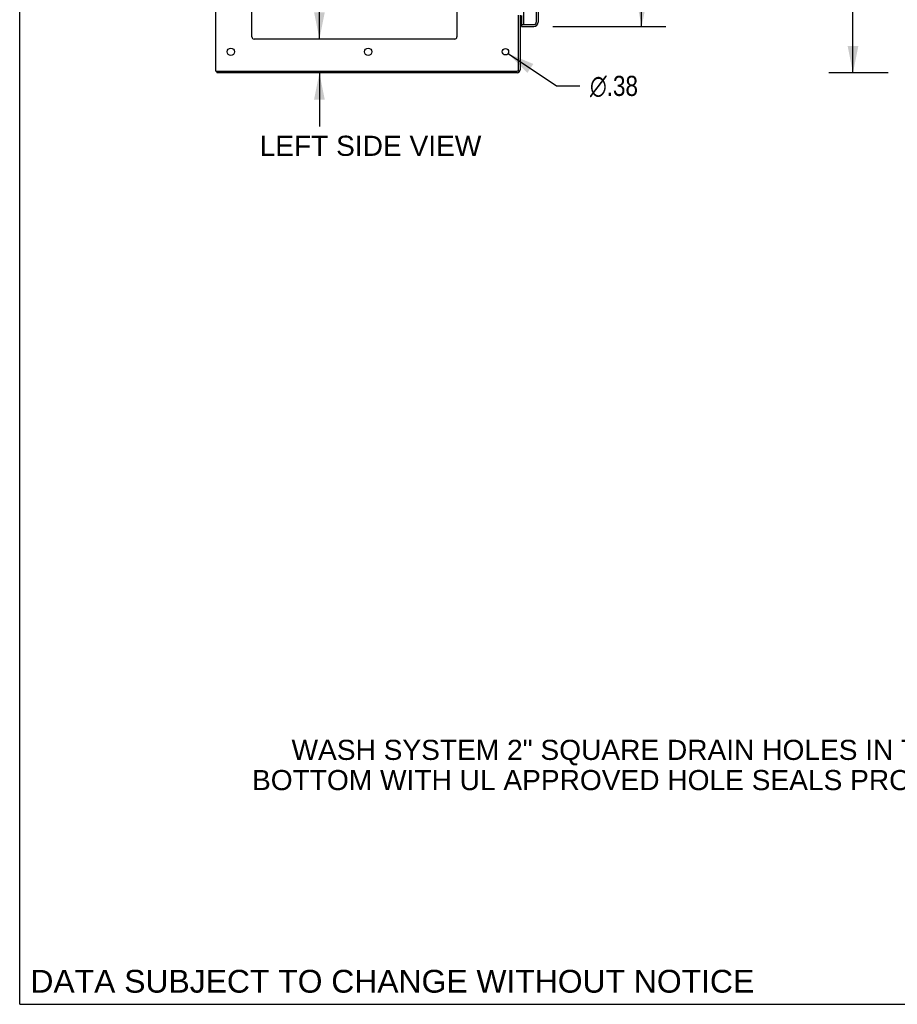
# Model space of a CAD drawing. Header units: inches. Extents: x 0 to 270, y 0 to 175.
# Tile 1 of 81: x 0 to 52, y 0 to 58. Entities that reach past the tile are written whole.
import ezdxf

# ---------------------------------------------------------------- set-up
doc = ezdxf.new("R2010")
doc.units = ezdxf.units.IN
doc.header["$LTSCALE"] = 14.84127
doc.header["$MEASUREMENT"] = 0
doc.linetypes.add('HIDDEN', pattern=[0.2, 0.1, -0.1])
doc.layers.get('0').update_dxf_attribs({"linetype": 'CONTINUOUS'})
for name, color, linetype in [('DIMENSIONS', 7, 'CONTINUOUS'), ('LEFTHAND_DOOR_ASSEMBLY', 7, 'CONTINUOUS'), ('RIGHTHAND_DOOR_ASSEMBLY', 7, 'CONTINUOUS')]:
    doc.layers.add(name, color=color, linetype=linetype)
doc.styles.get("Standard").update_dxf_attribs({"font": 'arial.ttf'})
doc.styles.add('TEXTSTYLE_1', font='gdt', dxfattribs={"width": 0.8})
doc.dimstyles.new('DIMSTYLE_1', dxfattribs={"dimtxt": 1.190476, "dimasz": 1.587302, "dimexe": 0.09, "dimexo": 0.07, "dimgap": 0.0375, "dimtad": 0, "dimtih": 1, "dimtoh": 1, "dimzin": 4, "dimdsep": 46, "dimtxsty": 'Standard', "dimblk": '_FILLED', "dimblk1": '_FILLED', "dimblk2": '_FILLED', "dimcen": 0.09, "dimadec": 3, "dimazin": 1, "dimtfac": 1, "dimtdec": 3, "dimtofl": 0, "dimtmove": 0, "dimatfit": 3, "dimldrblk": '_FILLED', "dimfxl": 0, "dimtolj": 1, "dimtzin": 4, "dimarcsym": 0})
doc.dimstyles.new('DIMSTYLE_2', dxfattribs={"dimtxt": 1.190476, "dimasz": 1.587302, "dimexe": 0.09, "dimexo": 0.07, "dimgap": 0.09, "dimtad": 0, "dimtih": 1, "dimtoh": 1, "dimzin": 4, "dimdsep": 46, "dimtxsty": 'Standard', "dimblk": '_FILLED', "dimblk1": '_FILLED', "dimblk2": '_FILLED', "dimcen": 0.09, "dimadec": 3, "dimazin": 1, "dimtfac": 1, "dimtdec": 3, "dimtofl": 0, "dimtmove": 0, "dimatfit": 1, "dimldrblk": '_FILLED', "dimfxl": 0, "dimtolj": 1, "dimtzin": 4, "dimarcsym": 0})

# ---------------------------------------------------------------- blocks, each defined once
blk = doc.blocks.new('_FILLED')
at = {"color": 0, "linetype": 'ByBlock'}
blk.add_solid([(0, 0), (-1, 0.2), (-1, -0.2)], dxfattribs=at)
blk = doc.blocks.new('*D7')
at = {"layer": 'DIMENSIONS', "color": 2, "linetype": 'Continuous'}
for p, q in [((31.537, 120.353), (38.229, 120.353)), ((36.8, 120.353), (36.8, 90.918)), ((36.8, 57.853), (36.8, 86.752)), ((31.537, 57.853), (38.229, 57.853))]:
    blk.add_line(p, q, dxfattribs=at)
at = {"layer": 'DIMENSIONS', "color": 2, "linetype": 'Continuous', "xscale": 1.5873015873, "yscale": 1.5873015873, "zscale": 1.5873015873}
for p, rotation in [((36.8, 120.353), 90), ((36.8, 57.853), 270)]:
    blk.add_blockref('_FILLED', p, dxfattribs=dict(at, rotation=rotation))
at = {"layer": 'DIMENSIONS', "color": 2, "linetype": 'Continuous', "insert": (36.8, 90.323), "char_height": 1.1905, "width": 6.08957, "attachment_point": 2, "line_spacing_factor": 0.9}
blk.add_mtext('62.50\\PDOORS', dxfattribs=at)
blk = doc.blocks.new('*D8')
at = {"layer": 'DIMENSIONS', "color": 2, "linetype": 'Continuous'}
for p, q in [((17.734, 57.103), (17.734, 60.858)), ((17.734, 60.858), (19.123, 60.858)), ((17.734, 55.103), (17.734, 51.928))]:
    blk.add_line(p, q, dxfattribs=at)
at = {"layer": 'DIMENSIONS', "color": 2, "linetype": 'Continuous', "xscale": 1.5873015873, "yscale": 1.5873015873, "zscale": 1.5873015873}
for p, rotation in [((17.734, 57.103), 270), ((17.734, 55.103), 90)]:
    blk.add_blockref('_FILLED', p, dxfattribs=dict(at, rotation=rotation))
at = {"layer": 'DIMENSIONS', "color": 2, "linetype": 'Continuous', "insert": (19.718, 61.453), "char_height": 1.1905, "width": 3.23509, "attachment_point": 1, "line_spacing_factor": 0.9}
blk.add_mtext('2.00', dxfattribs=at)
blk = doc.blocks.new('*D9')
at = {"layer": 'DIMENSIONS', "color": 2, "linetype": 'Continuous'}
for p, q in [((11.615, 72.104), (8.44, 72.104)), ((13.74, 72.104), (16.87, 72.104))]:
    blk.add_line(p, q, dxfattribs=at)
at = {"layer": 'DIMENSIONS', "color": 2, "linetype": 'Continuous', "xscale": 1.5873015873, "yscale": 1.5873015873, "zscale": 1.5873015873}
blk.add_blockref('_FILLED', (11.615, 72.104), dxfattribs=at)
at = {"layer": 'DIMENSIONS', "color": 2, "linetype": 'Continuous', "xscale": 1.5873015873, "yscale": 1.5873015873, "zscale": 1.5873015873, "rotation": 180}
blk.add_blockref('_FILLED', (13.74, 72.104), dxfattribs=at)
at = {"layer": 'DIMENSIONS', "color": 2, "linetype": 'Continuous', "insert": (17.465, 72.699), "char_height": 1.1905, "width": 3.23509, "attachment_point": 1, "line_spacing_factor": 0.9}
blk.add_mtext('2.13', dxfattribs=at)
blk = doc.blocks.new('*D10')
at = {"layer": 'DIMENSIONS', "color": 2, "linetype": 'Continuous'}
for p, q in [((25.865, 75.516), (22.524, 75.516)), ((29.615, 75.516), (32.789, 75.516))]:
    blk.add_line(p, q, dxfattribs=at)
at = {"layer": 'DIMENSIONS', "color": 2, "linetype": 'Continuous', "xscale": 1.5873015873, "yscale": 1.5873015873, "zscale": 1.5873015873}
blk.add_blockref('_FILLED', (25.865, 75.516), dxfattribs=at)
at = {"layer": 'DIMENSIONS', "color": 2, "linetype": 'Continuous', "xscale": 1.5873015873, "yscale": 1.5873015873, "zscale": 1.5873015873, "rotation": 180}
blk.add_blockref('_FILLED', (29.615, 75.516), dxfattribs=at)
at = {"layer": 'DIMENSIONS', "color": 2, "linetype": 'Continuous', "insert": (21.929, 76.111), "char_height": 1.1905, "width": 3.23509, "attachment_point": 3, "line_spacing_factor": 0.9}
blk.add_mtext('3.75', dxfattribs=at)
blk = doc.blocks.new('*D21')
at = {"layer": 'DIMENSIONS', "color": 2, "linetype": 'Continuous'}
for p, q in [((51.392, 123.103), (47.875, 123.103)), ((49.304, 123.103), (49.304, 90.293)), ((49.304, 55.103), (49.304, 87.912)), ((51.392, 55.103), (47.875, 55.103))]:
    blk.add_line(p, q, dxfattribs=at)
at = {"layer": 'DIMENSIONS', "color": 2, "linetype": 'Continuous', "xscale": 1.5873015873, "yscale": 1.5873015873, "zscale": 1.5873015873}
for p, rotation in [((49.304, 123.103), 90), ((49.304, 55.103), 270)]:
    blk.add_blockref('_FILLED', p, dxfattribs=dict(at, rotation=rotation))
at = {"layer": 'DIMENSIONS', "color": 2, "linetype": 'Continuous', "insert": (49.304, 89.698), "char_height": 1.1905, "width": 4.16003, "attachment_point": 2, "line_spacing_factor": 0.9}
blk.add_mtext('68.00', dxfattribs=at)
blk = doc.blocks.new('*D27')
at = {"layer": 'DIMENSIONS', "color": 2, "linetype": 'Continuous'}
for p, q in [((28.896, 56.249), (31.761, 54.333)), ((31.761, 54.333), (33.15, 54.333))]:
    blk.add_line(p, q, dxfattribs=at)
at = {"layer": 'DIMENSIONS', "color": 2, "linetype": 'Continuous', "xscale": 1.5873015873, "yscale": 1.5873015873, "zscale": 1.5873015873, "rotation": 146.2425414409}
blk.add_blockref('_FILLED', (28.896, 56.249), dxfattribs=at)
at = {"layer": 'DIMENSIONS', "color": 2, "linetype": 'Continuous', "insert": (33.745, 54.929), "char_height": 1.19048, "width": 3.89744, "attachment_point": 1, "line_spacing_factor": 0.9, "style": 'TEXTSTYLE_1'}
blk.add_mtext('{\\fgdt;n}\\fArial;.38', dxfattribs=at)

msp = doc.modelspace()

# ---------------------------------------------------------------- linework, layer by layer
at = {"color": 7, "linetype": 'Continuous'}
for p, q in [((0, 0), (0, 174.603)), ((11.667, 55.207), (11.667, 55.103)), ((0, 0), (269.841, 0))]:
    msp.add_line(p, q, dxfattribs=at)
at = {"color": 3, "linetype": 'Continuous'}
for p, q in [((11.615, 55.207), (11.615, 122.999)), ((13.74, 57.228), (13.74, 119.603)), ((25.865, 119.603), (25.865, 57.228)), ((29.511, 55.297), (29.511, 58.52)), ((29.615, 58.52), (29.615, 55.292)), ((25.74, 57.103), (13.865, 57.103)), ((11.615, 55.207), (29.421, 55.207)), ((29.426, 55.103), (11.667, 55.103))]:
    msp.add_line(p, q, dxfattribs=at)
for centre, radius in [((12.49, 56.353), 0.219), ((20.615, 56.353), 0.219), ((28.74, 56.353), 0.188)]:
    msp.add_circle(centre, radius, dxfattribs=at)
for centre, radius, start, end in [((13.865, 57.228), 0.125, 180, 270), ((25.74, 57.228), 0.125, 270, 360), ((29.421, 55.297), 0.09, 270, 360), ((29.426, 55.292), 0.189, 270, 360)]:
    msp.add_arc(centre, radius, start, end, dxfattribs=at)
at = {"color": 7, "linetype": 'Continuous'}
msp.add_arc((29.426, 55.292), 0.085, 274.4898, 355.5102, dxfattribs=at)
at = {"layer": 'LEFTHAND_DOOR_ASSEMBLY', "color": 8, "linetype": 'HIDDEN'}
for p, q in [((30.569, 58.099), (30.569, 120.106)), ((29.839, 57.957), (30.426, 57.957))]:
    msp.add_line(p, q, dxfattribs=at)
at = {"layer": 'LEFTHAND_DOOR_ASSEMBLY', "color": 3, "linetype": 'Continuous'}
for p, q in [((30.673, 62.353), (30.673, 58.099)), ((29.819, 57.977), (29.819, 61.145)), ((29.694, 57.853), (30.426, 57.853))]:
    msp.add_line(p, q, dxfattribs=at)
at = {"layer": 'LEFTHAND_DOOR_ASSEMBLY', "color": 7, "linetype": 'Continuous'}
for p, q in [((29.694, 58.499), (29.694, 57.977)), ((29.694, 57.957), (29.828, 57.957)), ((29.694, 57.957), (29.694, 57.853))]:
    msp.add_line(p, q, dxfattribs=at)
for centre, radius, start, end in [((29.714, 57.977), 0.02, 180, 250.71429), ((30.509, 58.243), 0.26, 267.38815, 270)]:
    msp.add_arc(centre, radius, start, end, dxfattribs=at)
at = {"layer": 'LEFTHAND_DOOR_ASSEMBLY', "color": 3, "linetype": 'Continuous'}
for centre, radius, start, end in [((29.839, 57.977), 0.02, 180, 270), ((30.426, 58.099), 0.246, 270, 360)]:
    msp.add_arc(centre, radius, start, end, dxfattribs=at)
at = {"layer": 'LEFTHAND_DOOR_ASSEMBLY', "color": 8, "linetype": 'HIDDEN'}
msp.add_arc((30.426, 58.099), 0.142, 270, 360, dxfattribs=at)
at = {"layer": 'RIGHTHAND_DOOR_ASSEMBLY', "color": 8, "linetype": 'HIDDEN'}
msp.add_line((30.569, 58.099), (30.569, 120.106), dxfattribs=at)
msp.add_arc((30.426, 58.099), 0.142, 270, 360, dxfattribs=at)

# ---------------------------------------------------------------- texts
at = {"layer": 'DIMENSIONS', "color": 2, "linetype": 'Continuous', "attachment_point": 2, "line_spacing_factor": 0.9}
for s, insert, char_height, width in [('LEFT SIDE VIEW', (20.754, 51.384), 1.19048, 13.09081), ('WASH SYSTEM 2" SQUARE DRAIN HOLES IN THE\\PBOTTOM WITH UL APPROVED HOLE SEALS PROVIDED', (35.783, 15.648), 1.19048, 43.99009), ('DATA SUBJECT TO CHANGE WITHOUT NOTICE', (22.048, 2.038), 1.34921, 42.74326)]:
    msp.add_mtext(s, dxfattribs=dict(at, insert=insert, char_height=char_height, width=width))

# ---------------------------------------------------------------- dimensions: what is measured, and where the dimension line sits
at = {"layer": 'DIMENSIONS', "color": 2, "linetype": 'Continuous'}
for base, p1, p2, picture, middle in [((49.304, 123.103), (51.462, 55.103), (51.462, 123.103), '*D21', (49.294, 89.096)), ((17.734, 57.103), (11.727, 55.103), (13.865, 57.103), '*D8', (21.321, 60.851))]:
    dim = msp.add_linear_dim(base=base, p1=p1, p2=p2, angle=90, dimstyle='DIMSTYLE_1', dxfattribs=at)
    dim.commit()
    dim.dimension.update_dxf_attribs({"geometry": picture, "text_midpoint": middle, "dimtype": 160})
dim = msp.add_linear_dim(base=(36.8, 57.853), p1=(31.467, 120.353), p2=(31.467, 57.853), angle=270, text='<>\\PDOORS', dimstyle='DIMSTYLE_1', dxfattribs=at)
dim.commit()
dim.dimension.update_dxf_attribs({"geometry": '*D7', "text_midpoint": (36.8, 88.835), "dimtype": 160})
for base, p1, p2, picture, middle in [((29.615, 75.516), (25.865, 57.228), (29.615, 58.551), '*D10', (20.314, 75.51)), ((13.739716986, 72.103885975), (11.614716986, 55.206851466), (13.739716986, 57.227851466), '*D9', (19.067729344, 72.097248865))]:
    dim = msp.add_linear_dim(base=base, p1=p1, p2=p2, dimstyle='DIMSTYLE_1', dxfattribs=at)
    dim.commit()
    dim.dimension.update_dxf_attribs({"geometry": picture, "text_midpoint": middle, "dimtype": 160})
dim = msp.add_diameter_dim_2p(p1=(28.895604, 56.2486618), p2=(28.58383, 56.4570412), text='%%c<>', dimstyle='DIMSTYLE_2', override={"dimpost": '<>'}, dxfattribs=at)
dim.commit()
dim.dimension.update_dxf_attribs({"geometry": '*D27', "text_midpoint": (35.6941946, 54.3332951), "dimtype": 163})

doc.saveas('drawing.dxf')
